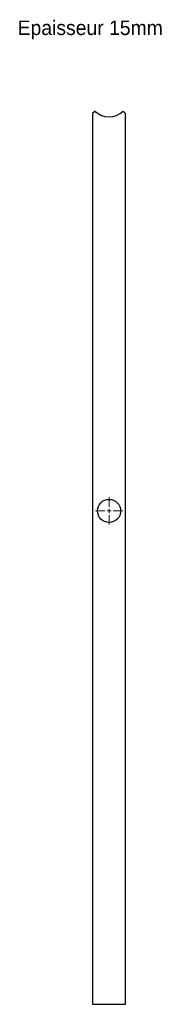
# Model space of a CAD drawing. Header units: millimetres. Extents: x 1006 to 1186, y 1402 to 2591.
import ezdxf

# ---------------------------------------------------------------- set-up
doc = ezdxf.new("R2010")
doc.units = ezdxf.units.MM
doc.header["$LTSCALE"] = 10

# ---------------------------------------------------------------- blocks, each defined once
blk = doc.blocks.new('SW_CENTERMARKSYMBOL_0')
at = {"color": 0, "linetype": 'Continuous', "lineweight": 18}
for p, q in [((0, 5), (0, 16.5)), ((-5, 0), (-16.5, 0)), ((0, 0), (-2.5, 0)), ((0, 0), (0, 2.5)), ((0, 0), (2.5, 0)), ((0, 0), (0, -2.5)), ((5, 0), (16.5, 0)), ((0, -5), (0, -16.5))]:
    blk.add_line(p, q, dxfattribs=at)
blk = doc.blocks.new('SW_CENTERMARKSYMBOL_1')
at = {"color": 0, "linetype": 'Continuous', "lineweight": 18}
for p, q in [((0, 5), (0, 16.5)), ((-5, 0), (-16.5, 0)), ((0, 0), (-2.5, 0)), ((0, 0), (0, 2.5)), ((0, 0), (2.5, 0)), ((0, 0), (0, -2.5)), ((5, 0), (16.5, 0)), ((0, -5), (0, -16.5))]:
    blk.add_line(p, q, dxfattribs=at)

msp = doc.modelspace()

# ---------------------------------------------------------------- linework, layer by layer
at = {"color": 7, "linetype": 'Continuous', "lineweight": 25}
for p, q in [((1097.6, 2480.5), (1094.6, 2477.6)), ((1094.6, 2477.6), (1094.6, 1401.8)), ((1134.6, 2477.6), (1131.7, 2480.5)), ((1134.6, 1401.8), (1134.6, 2477.6)), ((1094.6, 1401.8), (1134.6, 1401.8))]:
    msp.add_line(p, q, dxfattribs=at)
msp.add_circle((1114.6, 1997.6), 14, dxfattribs=at)
msp.add_arc((1114.6, 2497.6), 24.1, 225, 315, dxfattribs=at)

# ---------------------------------------------------------------- block references
at = {"color": 7, "linetype": 'Continuous', "lineweight": 18}
msp.add_blockref('SW_CENTERMARKSYMBOL_0', (1114.6, 1997.6), dxfattribs=at)
at = {"color": 8, "linetype": 'Continuous'}
msp.add_blockref('SW_CENTERMARKSYMBOL_1', (1114.6, 1997.6), dxfattribs=at)

# ---------------------------------------------------------------- texts
at = {"insert": (1004, 2589.8), "char_height": 17.5, "attachment_point": 1}
msp.add_mtext_dynamic_manual_height_columns('Epaisseur 15mm', width=326.111, gutter_width=87.5, heights=[0], dxfattribs=at)

doc.saveas('drawing.dxf')
